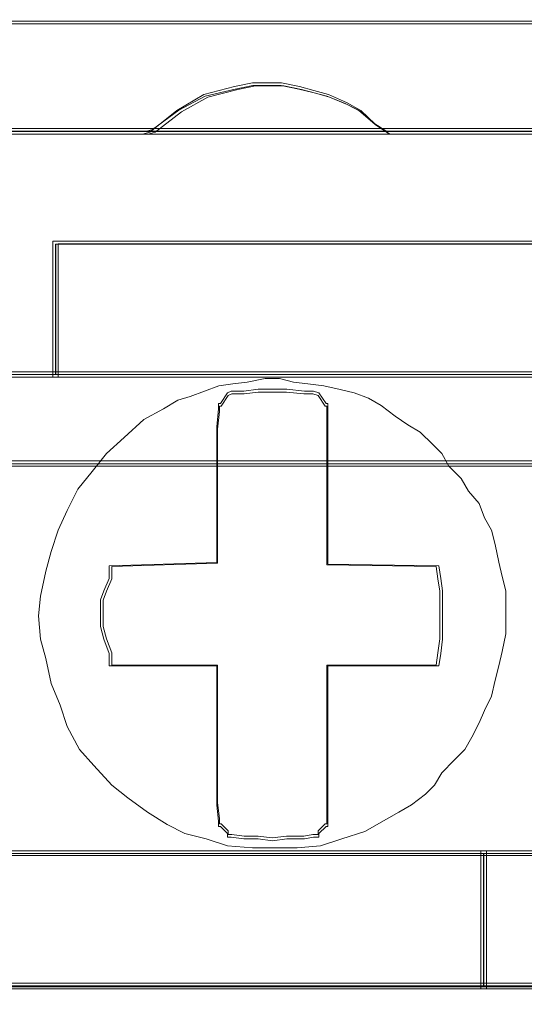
# Model space of a CAD drawing. Header units: millimetres. Extents: x -1290 to 1795, y -4192 to -1311.
# Tile 153 of 256: x 592.64 to 594.02, y -3302.85 to -3300.16. Entities that reach past the tile are written whole.
import ezdxf

# ---------------------------------------------------------------- set-up
doc = ezdxf.new("R2010")
doc.units = ezdxf.units.MM
doc.layers.add('$EL_istn', color=7, linetype='Continuous', lineweight=15)
doc.layers.add('Aparatura', color=7, linetype='Continuous', lineweight=13)
doc.styles.get("Standard").update_dxf_attribs({"font": 'ARIALN.TTF', "width": 0.8})
doc.dimstyles.new('100', dxfattribs={"dimtxt": 15, "dimasz": 10, "dimexe": 1.25, "dimexo": 0.625, "dimtad": 1, "dimdec": 0, "dimtxsty": 'Standard', "dimblk": 'OBLIQUE', "dimcen": 2.5, "dimadec": 0, "dimazin": 0, "dimtfac": 1, "dimtdec": 0, "dimtmove": 0, "dimatfit": 3, "dimldrblk": 'NONE', "dimfxl": 1, "dimarcsym": 0})

# ---------------------------------------------------------------- blocks, each defined once
blk = doc.blocks.new('_Oblique')
at = {"color": 0, "linetype": 'ByBlock', "lineweight": -2}
blk.add_line((-0.5, -0.5), (0.5, 0.5), dxfattribs=at)
blk = doc.blocks.new('*D43')
at = {"layer": '$EL_istn', "color": 0, "linetype": 'Continuous', "lineweight": -2, "ltscale": 0.1}
for p, q in [((605.2914, -3294.7164), (605.2914, -3319.5177)), ((518.0914, -3296.8148), (518.0914, -3319.5177)), ((518.0914, -3318.2677), (605.2914, -3318.2677))]:
    blk.add_line(p, q, dxfattribs=at)
at = {"layer": 'Defpoints', "color": 0}
for p in [(605.2914, -3294.0914), (518.0914, -3296.1898), (605.2914, -3318.2677)]:
    blk.add_point(p, dxfattribs=at)
at = {"layer": '$EL_istn', "color": 0, "linetype": 'ByBlock', "lineweight": -2, "xscale": 5, "yscale": 5, "zscale": 5, "rotation": 180}
blk.add_blockref('_Oblique', (518.0914, -3318.2677), dxfattribs=at)
at = {"layer": '$EL_istn', "color": 0, "linetype": 'ByBlock', "lineweight": -2, "xscale": 5, "yscale": 5, "zscale": 5}
blk.add_blockref('_Oblique', (605.2914, -3318.2677), dxfattribs=at)
at = {"layer": '$EL_istn', "color": 0, "lineweight": 5, "insert": (561.6914, -3313.5581), "char_height": 8, "attachment_point": 5}
blk.add_mtext('436', dxfattribs=at)
blk = doc.blocks.new('_None')

msp = doc.modelspace()

# ---------------------------------------------------------------- linework, layer by layer
at = {"layer": 'Aparatura', "lineweight": 13}
for points in [[(561.7986, -3300.1643), (596.0784, -3300.1643), (561.7986, -3300.1643)], [(593.6474, -3300.4732), (593.608, -3300.4462), (593.5686, -3300.4084), (593.5292, -3300.3868), (593.4799, -3300.3652), (593.4405, -3300.3544), (593.401, -3300.3436), (593.3518, -3300.3328), (593.3123, -3300.3328), (593.2729, -3300.3328), (593.2236, -3300.3436), (593.1399, -3300.3652), (593.066, -3300.4084), (592.992, -3300.4678), (592.9723, -3300.4732), (593.6474, -3300.4732)], [(593.608, -3300.4462), (593.5686, -3300.4084), (593.5292, -3300.3868), (593.4799, -3300.3652), (593.4405, -3300.3544), (593.401, -3300.3436), (593.3518, -3300.3328), (593.3123, -3300.3328), (593.2729, -3300.3328), (593.2236, -3300.3436), (593.1399, -3300.3652), (593.066, -3300.4084), (592.992, -3300.4678), (592.9723, -3300.4732), (593.6474, -3300.4732), (593.608, -3300.4462)], [(593.608, -3300.4462), (593.5686, -3300.4084), (593.5292, -3300.3868), (593.4799, -3300.3652), (593.4405, -3300.3544), (593.401, -3300.3436), (593.3518, -3300.3328), (593.3123, -3300.3328), (593.2729, -3300.3328), (593.2236, -3300.3436), (593.1399, -3300.3652), (593.066, -3300.4084), (592.992, -3300.4678), (592.9723, -3300.4732), (593.6474, -3300.4732), (593.608, -3300.4462)], [(593.608, -3300.4462), (593.5686, -3300.4084), (593.5292, -3300.3868), (593.4799, -3300.3652), (593.4405, -3300.3544), (593.401, -3300.3436), (593.3518, -3300.3328), (593.3123, -3300.3328), (593.2729, -3300.3328), (593.2236, -3300.3436), (593.1399, -3300.3652), (593.066, -3300.4084), (592.992, -3300.4678), (592.9723, -3300.4732), (593.6474, -3300.4732), (593.608, -3300.4462)], [(593.5292, -3300.3868), (593.4799, -3300.3652), (593.4405, -3300.3544), (593.401, -3300.3436), (593.3518, -3300.3328), (593.3123, -3300.3328), (593.2729, -3300.3328), (593.2236, -3300.3436), (593.1399, -3300.3652), (593.066, -3300.4084), (592.992, -3300.4678), (592.9723, -3300.4732), (593.6474, -3300.4732), (593.608, -3300.4462), (593.5686, -3300.4084), (593.5292, -3300.3868)], [(593.601, -3300.4416), (593.5625, -3300.4078), (593.524, -3300.3885), (593.4758, -3300.3692), (593.4373, -3300.3596), (593.3988, -3300.35), (593.3506, -3300.3403), (593.3121, -3300.3403), (593.2736, -3300.3403), (593.2254, -3300.35), (593.1436, -3300.3692), (593.0713, -3300.4078), (592.9991, -3300.4609), (592.9799, -3300.4657), (593.6395, -3300.4657), (593.601, -3300.4416)], [(593.524, -3300.3885), (593.4758, -3300.3692), (593.4373, -3300.3596), (593.3988, -3300.35), (593.3506, -3300.3403), (593.3121, -3300.3403), (593.2736, -3300.3403), (593.2254, -3300.35), (593.1436, -3300.3692), (593.0713, -3300.4078), (592.9991, -3300.4609), (592.9799, -3300.4657), (593.6395, -3300.4657), (593.601, -3300.4416), (593.5625, -3300.4078), (593.524, -3300.3885)], [(561.7986, -3300.4578), (597.2576, -3300.4578), (561.7986, -3300.4578)], [(592.7269, -3300.8824), (592.7269, -3300.766), (592.7269, -3300.8824)], [(595.2839, -3300.766), (592.7269, -3300.766), (595.2839, -3300.766)], [(593.0648, -3300.766), (592.7269, -3300.766), (593.0648, -3300.766)], [(592.7269, -3300.8714), (592.7269, -3300.9869), (592.7269, -3301.1375), (595.2839, -3301.1375), (595.2839, -3300.9869), (595.2839, -3300.8714), (595.2839, -3300.766), (592.7269, -3300.766), (592.7269, -3300.8714)], [(592.7269, -3300.8714), (592.7269, -3300.9869), (592.7269, -3301.1375), (595.2839, -3301.1375), (595.2839, -3300.9869), (595.2839, -3300.8714), (595.2839, -3300.766), (592.7269, -3300.766), (592.7269, -3300.8714)], [(592.7269, -3300.8714), (592.7269, -3300.9869), (592.7269, -3301.1375), (595.2839, -3301.1375), (595.2839, -3300.9869), (595.2839, -3300.8714), (595.2839, -3300.766), (592.7269, -3300.766), (592.7269, -3300.8714)], [(592.7269, -3301.1375), (595.2839, -3301.1375), (595.2839, -3300.9869), (595.2839, -3300.8714), (595.2839, -3300.766), (592.7269, -3300.766), (592.7269, -3300.8714), (592.7269, -3300.9869), (592.7269, -3301.1375)], [(592.7344, -3300.8747), (592.7344, -3300.9855), (592.7344, -3301.13), (595.2764, -3301.13), (595.2764, -3300.9855), (595.2764, -3300.8747), (595.2764, -3300.7736), (592.7344, -3300.7736), (592.7344, -3300.8747)], [(592.7344, -3301.13), (595.2764, -3301.13), (595.2764, -3300.9855), (595.2764, -3300.8747), (595.2764, -3300.7736), (592.7344, -3300.7736), (592.7344, -3300.8747), (592.7344, -3300.9855), (592.7344, -3301.13)], [(592.7269, -3300.9931), (592.7269, -3300.867), (592.7269, -3300.9931)], [(592.7269, -3301.1375), (592.7269, -3300.9776), (592.7269, -3301.1375)], [(592.7661, -3302.091), (592.7467, -3302.0325), (592.7223, -3301.9741), (592.7077, -3301.9059), (592.693, -3301.8523), (592.6882, -3301.789), (592.693, -3301.7354), (592.7077, -3301.6672), (592.7223, -3301.6136), (592.7418, -3301.5551), (592.7661, -3301.5016), (592.7954, -3301.4431), (592.8344, -3301.3944), (592.8734, -3301.3457), (592.9221, -3301.3018), (592.9757, -3301.2531), (593.0293, -3301.2239), (593.0683, -3301.1996), (593.1024, -3301.1898), (593.1414, -3301.1752), (593.1804, -3301.1606), (593.2193, -3301.1557), (593.2583, -3301.1508), (593.3071, -3301.1411), (593.346, -3301.1411), (593.385, -3301.1508), (593.424, -3301.1557), (593.4679, -3301.1606), (593.5117, -3301.1703), (593.5507, -3301.1801), (593.5897, -3301.1947), (593.6238, -3301.2142), (593.6628, -3301.2434), (593.6969, -3301.2677), (593.731, -3301.2872), (593.7651, -3301.3213), (593.7895, -3301.3457), (593.809, -3301.3798), (593.8431, -3301.4139), (593.8626, -3301.448), (593.8918, -3301.4821), (593.9064, -3301.521), (593.9259, -3301.5551), (593.9357, -3301.5941), (593.9454, -3301.6428), (593.9552, -3301.6818), (593.9649, -3301.7208), (593.9649, -3301.7597), (593.9649, -3301.7987), (593.9649, -3301.8377), (593.9552, -3301.8864), (593.9454, -3301.9254), (593.9357, -3301.9643), (593.9259, -3302.0082), (593.9064, -3302.0471), (593.8918, -3302.0812), (593.8723, -3302.1202), (593.8528, -3302.1543), (593.8236, -3302.1835), (593.7895, -3302.2176), (593.77, -3302.2517), (593.7456, -3302.2761), (593.7066, -3302.3053), (593.6725, -3302.3248), (593.6384, -3302.3443), (593.5799, -3302.3784), (593.5166, -3302.3979), (593.4581, -3302.4173), (593.3948, -3302.4222), (593.3265, -3302.4222), (593.2729, -3302.4222), (593.2047, -3302.4173), (593.1462, -3302.3979), (593.0878, -3302.3832), (593.039, -3302.3589), (592.9854, -3302.3248), (592.9318, -3302.2858), (592.888, -3302.2517), (592.8392, -3302.1981), (592.8003, -3302.1543), (592.7661, -3302.091)], [(592.7661, -3302.091), (592.7467, -3302.0325), (592.7223, -3301.9741), (592.7077, -3301.9059), (592.693, -3301.8523), (592.6882, -3301.789), (592.693, -3301.7354), (592.7077, -3301.6672), (592.7223, -3301.6136), (592.7418, -3301.5551), (592.7661, -3301.5016), (592.7954, -3301.4431), (592.8344, -3301.3944), (592.8734, -3301.3457), (592.9221, -3301.3018), (592.9757, -3301.2531), (593.0293, -3301.2239), (593.0683, -3301.1996), (593.1024, -3301.1898), (593.1414, -3301.1752), (593.1804, -3301.1606), (593.2193, -3301.1557), (593.2583, -3301.1508), (593.3071, -3301.1411), (593.346, -3301.1411), (593.385, -3301.1508), (593.424, -3301.1557), (593.4679, -3301.1606), (593.5117, -3301.1703), (593.5507, -3301.1801), (593.5897, -3301.1947), (593.6238, -3301.2142), (593.6628, -3301.2434), (593.6969, -3301.2677), (593.731, -3301.2872), (593.7651, -3301.3213), (593.7895, -3301.3457), (593.809, -3301.3798), (593.8431, -3301.4139), (593.8626, -3301.448), (593.8918, -3301.4821), (593.9064, -3301.521), (593.9259, -3301.5551), (593.9357, -3301.5941), (593.9454, -3301.6428), (593.9552, -3301.6818), (593.9649, -3301.7208), (593.9649, -3301.7597), (593.9649, -3301.7987), (593.9649, -3301.8377), (593.9552, -3301.8864), (593.9454, -3301.9254), (593.9357, -3301.9643), (593.9259, -3302.0082), (593.9064, -3302.0471), (593.8918, -3302.0812), (593.8723, -3302.1202), (593.8528, -3302.1543), (593.8236, -3302.1835), (593.7895, -3302.2176), (593.77, -3302.2517), (593.7456, -3302.2761), (593.7066, -3302.3053), (593.6725, -3302.3248), (593.6384, -3302.3443), (593.5799, -3302.3784), (593.5166, -3302.3979), (593.4581, -3302.4173), (593.3948, -3302.4222), (593.3265, -3302.4222), (593.2729, -3302.4222), (593.2047, -3302.4173), (593.1462, -3302.3979), (593.0878, -3302.3832), (593.039, -3302.3589), (592.9854, -3302.3248), (592.9318, -3302.2858), (592.888, -3302.2517), (592.8392, -3302.1981), (592.8003, -3302.1543), (592.7661, -3302.091)], [(593.9357, -3301.9643), (593.9259, -3302.0082), (593.9064, -3302.0471), (593.8918, -3302.0812), (593.8723, -3302.1202), (593.8528, -3302.1543), (593.8236, -3302.1835), (593.7895, -3302.2176), (593.77, -3302.2517), (593.7456, -3302.2761), (593.7066, -3302.3053), (593.6725, -3302.3248), (593.6384, -3302.3443), (593.5799, -3302.3784), (593.5166, -3302.3979), (593.4581, -3302.4173), (593.3948, -3302.4222), (593.3265, -3302.4222), (593.2729, -3302.4222), (593.2047, -3302.4173), (593.1462, -3302.3979), (593.0878, -3302.3832), (593.039, -3302.3589), (592.9854, -3302.3248), (592.9318, -3302.2858), (592.888, -3302.2517), (592.8392, -3302.1981), (592.8003, -3302.1543), (592.7661, -3302.091), (592.7467, -3302.0325), (592.7223, -3301.9741), (592.7077, -3301.9059), (592.693, -3301.8523), (592.6882, -3301.789), (592.693, -3301.7354), (592.7077, -3301.6672), (592.7223, -3301.6136), (592.7418, -3301.5551), (592.7661, -3301.5016), (592.7954, -3301.4431), (592.8344, -3301.3944), (592.8734, -3301.3457), (592.9221, -3301.3018), (592.9757, -3301.2531), (593.0293, -3301.2239), (593.0683, -3301.1996), (593.1024, -3301.1898), (593.1414, -3301.1752), (593.1804, -3301.1606), (593.2193, -3301.1557), (593.2583, -3301.1508), (593.3071, -3301.1411), (593.346, -3301.1411), (593.385, -3301.1508), (593.424, -3301.1557), (593.4679, -3301.1606), (593.5117, -3301.1703), (593.5507, -3301.1801), (593.5897, -3301.1947), (593.6238, -3301.2142), (593.6628, -3301.2434), (593.6969, -3301.2677), (593.731, -3301.2872), (593.7651, -3301.3213), (593.7895, -3301.3457), (593.809, -3301.3798), (593.8431, -3301.4139), (593.8626, -3301.448), (593.8918, -3301.4821), (593.9064, -3301.521), (593.9259, -3301.5551), (593.9357, -3301.5941), (593.9454, -3301.6428), (593.9552, -3301.6818), (593.9649, -3301.7208), (593.9649, -3301.7597), (593.9649, -3301.7987), (593.9649, -3301.8377), (593.9552, -3301.8864), (593.9454, -3301.9254), (593.9357, -3301.9643)], [(593.9357, -3301.9643), (593.9259, -3302.0082), (593.9064, -3302.0471), (593.8918, -3302.0812), (593.8723, -3302.1202), (593.8528, -3302.1543), (593.8236, -3302.1835), (593.7895, -3302.2176), (593.77, -3302.2517), (593.7456, -3302.2761), (593.7066, -3302.3053), (593.6725, -3302.3248), (593.6384, -3302.3443), (593.5799, -3302.3784), (593.5166, -3302.3979), (593.4581, -3302.4173), (593.3948, -3302.4222), (593.3265, -3302.4222), (593.2729, -3302.4222), (593.2047, -3302.4173), (593.1462, -3302.3979), (593.0878, -3302.3832), (593.039, -3302.3589), (592.9854, -3302.3248), (592.9318, -3302.2858), (592.888, -3302.2517), (592.8392, -3302.1981), (592.8003, -3302.1543), (592.7661, -3302.091), (592.7467, -3302.0325), (592.7223, -3301.9741), (592.7077, -3301.9059), (592.693, -3301.8523), (592.6882, -3301.789), (592.693, -3301.7354), (592.7077, -3301.6672), (592.7223, -3301.6136), (592.7418, -3301.5551), (592.7661, -3301.5016), (592.7954, -3301.4431), (592.8344, -3301.3944), (592.8734, -3301.3457), (592.9221, -3301.3018), (592.9757, -3301.2531), (593.0293, -3301.2239), (593.0683, -3301.1996), (593.1024, -3301.1898), (593.1414, -3301.1752), (593.1804, -3301.1606), (593.2193, -3301.1557), (593.2583, -3301.1508), (593.3071, -3301.1411), (593.346, -3301.1411), (593.385, -3301.1508), (593.424, -3301.1557), (593.4679, -3301.1606), (593.5117, -3301.1703), (593.5507, -3301.1801), (593.5897, -3301.1947), (593.6238, -3301.2142), (593.6628, -3301.2434), (593.6969, -3301.2677), (593.731, -3301.2872), (593.7651, -3301.3213), (593.7895, -3301.3457), (593.809, -3301.3798), (593.8431, -3301.4139), (593.8626, -3301.448), (593.8918, -3301.4821), (593.9064, -3301.521), (593.9259, -3301.5551), (593.9357, -3301.5941), (593.9454, -3301.6428), (593.9552, -3301.6818), (593.9649, -3301.7208), (593.9649, -3301.7597), (593.9649, -3301.7987), (593.9649, -3301.8377), (593.9552, -3301.8864), (593.9454, -3301.9254), (593.9357, -3301.9643)], [(593.8918, -3302.0812), (593.9064, -3302.0471), (593.9259, -3302.0082), (593.9357, -3301.9643), (593.9454, -3301.9254), (593.9552, -3301.8864), (593.9649, -3301.8377), (593.9649, -3301.7987), (593.9649, -3301.7597), (593.9649, -3301.7208), (593.9552, -3301.6818), (593.9454, -3301.6428), (593.9357, -3301.5941), (593.9259, -3301.5551), (593.9064, -3301.521), (593.8918, -3301.4821), (593.8626, -3301.448), (593.8431, -3301.4139), (593.809, -3301.3798), (593.7895, -3301.3457), (593.7651, -3301.3213), (593.731, -3301.2872), (593.6969, -3301.2677), (593.6628, -3301.2434), (593.6238, -3301.2142), (593.5897, -3301.1947), (593.5507, -3301.1801), (593.5117, -3301.1703), (593.4679, -3301.1606), (593.424, -3301.1557), (593.385, -3301.1508), (593.346, -3301.1411), (593.3071, -3301.1411), (593.2583, -3301.1508), (593.2193, -3301.1557), (593.1804, -3301.1606), (593.1414, -3301.1752), (593.1024, -3301.1898), (593.0683, -3301.1996), (593.0293, -3301.2239), (592.9757, -3301.2531), (592.9221, -3301.3018), (592.8734, -3301.3457), (592.8344, -3301.3944), (592.7954, -3301.4431), (592.7661, -3301.5016), (592.7418, -3301.5551), (592.7223, -3301.6136), (592.7077, -3301.6672), (592.693, -3301.7354), (592.6882, -3301.789), (592.693, -3301.8523), (592.7077, -3301.9059), (592.7223, -3301.9741), (592.7467, -3302.0325), (592.7661, -3302.091), (592.8003, -3302.1543), (592.8392, -3302.1981), (592.888, -3302.2517), (592.9318, -3302.2858), (592.9854, -3302.3248), (593.039, -3302.3589), (593.0878, -3302.3832), (593.1462, -3302.3979), (593.2047, -3302.4173), (593.2729, -3302.4222), (593.3265, -3302.4222), (593.3948, -3302.4222), (593.4581, -3302.4173), (593.5166, -3302.3979), (593.5799, -3302.3784), (593.6384, -3302.3443), (593.6725, -3302.3248), (593.7066, -3302.3053), (593.7456, -3302.2761), (593.77, -3302.2517), (593.7895, -3302.2176), (593.8236, -3302.1835), (593.8528, -3302.1543), (593.8723, -3302.1202), (593.8918, -3302.0812)], [(593.8918, -3302.0812), (593.9064, -3302.0471), (593.9259, -3302.0082), (593.9357, -3301.9643), (593.9454, -3301.9254), (593.9552, -3301.8864), (593.9649, -3301.8377), (593.9649, -3301.7987), (593.9649, -3301.7597), (593.9649, -3301.7208), (593.9552, -3301.6818), (593.9454, -3301.6428), (593.9357, -3301.5941), (593.9259, -3301.5551), (593.9064, -3301.521), (593.8918, -3301.4821), (593.8626, -3301.448), (593.8431, -3301.4139), (593.809, -3301.3798), (593.7895, -3301.3457), (593.7651, -3301.3213), (593.731, -3301.2872), (593.6969, -3301.2677), (593.6628, -3301.2434), (593.6238, -3301.2142), (593.5897, -3301.1947), (593.5507, -3301.1801), (593.5117, -3301.1703), (593.4679, -3301.1606), (593.424, -3301.1557), (593.385, -3301.1508), (593.346, -3301.1411), (593.3071, -3301.1411), (593.2583, -3301.1508), (593.2193, -3301.1557), (593.1804, -3301.1606), (593.1414, -3301.1752), (593.1024, -3301.1898), (593.0683, -3301.1996), (593.0293, -3301.2239), (592.9757, -3301.2531), (592.9221, -3301.3018), (592.8734, -3301.3457), (592.8344, -3301.3944), (592.7954, -3301.4431), (592.7661, -3301.5016), (592.7418, -3301.5551), (592.7223, -3301.6136), (592.7077, -3301.6672), (592.693, -3301.7354), (592.6882, -3301.789), (592.693, -3301.8523), (592.7077, -3301.9059), (592.7223, -3301.9741), (592.7467, -3302.0325), (592.7661, -3302.091), (592.8003, -3302.1543), (592.8392, -3302.1981), (592.888, -3302.2517), (592.9318, -3302.2858), (592.9854, -3302.3248), (593.039, -3302.3589), (593.0878, -3302.3832), (593.1462, -3302.3979), (593.2047, -3302.4173), (593.2729, -3302.4222), (593.3265, -3302.4222), (593.3948, -3302.4222), (593.4581, -3302.4173), (593.5166, -3302.3979), (593.5799, -3302.3784), (593.6384, -3302.3443), (593.6725, -3302.3248), (593.7066, -3302.3053), (593.7456, -3302.2761), (593.77, -3302.2517), (593.7895, -3302.2176), (593.8236, -3302.1835), (593.8528, -3302.1543), (593.8723, -3302.1202), (593.8918, -3302.0812)], [(592.8392, -3302.1981), (592.8003, -3302.1543), (592.7661, -3302.091), (592.7467, -3302.0325), (592.7223, -3301.9741), (592.7077, -3301.9059), (592.693, -3301.8523), (592.6882, -3301.789), (592.693, -3301.7354), (592.7077, -3301.6672), (592.7223, -3301.6136), (592.7418, -3301.5551), (592.7661, -3301.5016), (592.7954, -3301.4431), (592.8344, -3301.3944), (592.8734, -3301.3457), (592.9221, -3301.3018), (592.9757, -3301.2531), (593.0293, -3301.2239), (593.0683, -3301.1996), (593.1024, -3301.1898), (593.1414, -3301.1752), (593.1804, -3301.1606), (593.2193, -3301.1557), (593.2583, -3301.1508), (593.3071, -3301.1411), (593.346, -3301.1411), (593.385, -3301.1508), (593.424, -3301.1557), (593.4679, -3301.1606), (593.5117, -3301.1703), (593.5507, -3301.1801), (593.5897, -3301.1947), (593.6238, -3301.2142), (593.6628, -3301.2434), (593.6969, -3301.2677), (593.731, -3301.2872), (593.7651, -3301.3213), (593.7895, -3301.3457), (593.809, -3301.3798), (593.8431, -3301.4139), (593.8626, -3301.448), (593.8918, -3301.4821), (593.9064, -3301.521), (593.9259, -3301.5551), (593.9357, -3301.5941), (593.9454, -3301.6428), (593.9552, -3301.6818), (593.9649, -3301.7208), (593.9649, -3301.7597), (593.9649, -3301.7987), (593.9649, -3301.8377), (593.9552, -3301.8864), (593.9454, -3301.9254), (593.9357, -3301.9643), (593.9259, -3302.0082), (593.9064, -3302.0471), (593.8918, -3302.0812), (593.8723, -3302.1202), (593.8528, -3302.1543), (593.8236, -3302.1835), (593.7895, -3302.2176), (593.77, -3302.2517), (593.7456, -3302.2761), (593.7066, -3302.3053), (593.6725, -3302.3248), (593.6384, -3302.3443), (593.5799, -3302.3784), (593.5166, -3302.3979), (593.4581, -3302.4173), (593.3948, -3302.4222), (593.3265, -3302.4222), (593.2729, -3302.4222), (593.2047, -3302.4173), (593.1462, -3302.3979), (593.0878, -3302.3832), (593.039, -3302.3589), (592.9854, -3302.3248), (592.9318, -3302.2858), (592.888, -3302.2517), (592.8392, -3302.1981)], [(592.8814, -3301.6868), (592.8667, -3301.7209), (592.857, -3301.7453), (592.857, -3301.7891), (592.857, -3301.8184), (592.8667, -3301.8525), (592.8814, -3301.8915), (592.8814, -3301.9256), (593.1751, -3301.9256), (593.1751, -3302.257), (593.1751, -3302.3057), (593.18, -3302.3496), (593.18, -3302.3642), (593.1849, -3302.3642), (593.2045, -3302.3837), (593.2045, -3302.3934), (593.2143, -3302.3934), (593.2485, -3302.3983), (593.2877, -3302.3983), (593.3268, -3302.4032), (593.366, -3302.3983), (593.4149, -3302.3983), (593.4394, -3302.3934), (593.4541, -3302.3934), (593.4541, -3302.3837), (593.4737, -3302.3642), (593.4786, -3302.3642), (593.4786, -3302.3496), (593.4786, -3302.3057), (593.4786, -3302.257), (593.4786, -3301.9256), (593.782, -3301.9256), (593.7869, -3301.8915), (593.7918, -3301.8525), (593.7918, -3301.8184), (593.7918, -3301.7891), (593.7918, -3301.7453), (593.7918, -3301.7209), (593.7869, -3301.6868), (593.782, -3301.6527), (593.4786, -3301.6478), (593.4786, -3301.3213), (593.4786, -3301.2725), (593.4786, -3301.2238), (593.4786, -3301.2092), (593.4737, -3301.2092), (593.4541, -3301.1799), (593.4394, -3301.1751), (593.4149, -3301.1751), (593.366, -3301.1702), (593.3268, -3301.1702), (593.2877, -3301.1702), (593.2485, -3301.1751), (593.2143, -3301.1751), (593.2045, -3301.1799), (593.1849, -3301.2092), (593.18, -3301.2092), (593.18, -3301.2238), (593.1751, -3301.2725), (593.1751, -3301.3213), (593.1751, -3301.6429), (592.8814, -3301.6527), (592.8814, -3301.6868)], [(592.8814, -3301.6868), (592.8667, -3301.7209), (592.857, -3301.7453), (592.857, -3301.7891), (592.857, -3301.8184), (592.8667, -3301.8525), (592.8814, -3301.8915), (592.8814, -3301.9256), (593.1751, -3301.9256), (593.1751, -3302.257), (593.1751, -3302.3057), (593.18, -3302.3496), (593.18, -3302.3642), (593.1849, -3302.3642), (593.2045, -3302.3837), (593.2045, -3302.3934), (593.2143, -3302.3934), (593.2485, -3302.3983), (593.2877, -3302.3983), (593.3268, -3302.4032), (593.366, -3302.3983), (593.4149, -3302.3983), (593.4394, -3302.3934), (593.4541, -3302.3934), (593.4541, -3302.3837), (593.4737, -3302.3642), (593.4786, -3302.3642), (593.4786, -3302.3496), (593.4786, -3302.3057), (593.4786, -3302.257), (593.4786, -3301.9256), (593.782, -3301.9256), (593.7869, -3301.8915), (593.7918, -3301.8525), (593.7918, -3301.8184), (593.7918, -3301.7891), (593.7918, -3301.7453), (593.7918, -3301.7209), (593.7869, -3301.6868), (593.782, -3301.6527), (593.4786, -3301.6478), (593.4786, -3301.3213), (593.4786, -3301.2725), (593.4786, -3301.2238), (593.4786, -3301.2092), (593.4737, -3301.2092), (593.4541, -3301.1799), (593.4394, -3301.1751), (593.4149, -3301.1751), (593.366, -3301.1702), (593.3268, -3301.1702), (593.2877, -3301.1702), (593.2485, -3301.1751), (593.2143, -3301.1751), (593.2045, -3301.1799), (593.1849, -3301.2092), (593.18, -3301.2092), (593.18, -3301.2238), (593.1751, -3301.2725), (593.1751, -3301.3213), (593.1751, -3301.6429), (592.8814, -3301.6527), (592.8814, -3301.6868)], [(592.8814, -3301.8915), (592.8814, -3301.9256), (593.1751, -3301.9256), (593.1751, -3302.257), (593.1751, -3302.3057), (593.18, -3302.3496), (593.18, -3302.3642), (593.1849, -3302.3642), (593.2045, -3302.3837), (593.2045, -3302.3934), (593.2143, -3302.3934), (593.2485, -3302.3983), (593.2877, -3302.3983), (593.3268, -3302.4032), (593.366, -3302.3983), (593.4149, -3302.3983), (593.4394, -3302.3934), (593.4541, -3302.3934), (593.4541, -3302.3837), (593.4737, -3302.3642), (593.4786, -3302.3642), (593.4786, -3302.3496), (593.4786, -3302.3057), (593.4786, -3302.257), (593.4786, -3301.9256), (593.782, -3301.9256), (593.7869, -3301.8915), (593.7918, -3301.8525), (593.7918, -3301.8184), (593.7918, -3301.7891), (593.7918, -3301.7453), (593.7918, -3301.7209), (593.7869, -3301.6868), (593.782, -3301.6527), (593.4786, -3301.6478), (593.4786, -3301.3213), (593.4786, -3301.2725), (593.4786, -3301.2238), (593.4786, -3301.2092), (593.4737, -3301.2092), (593.4541, -3301.1799), (593.4394, -3301.1751), (593.4149, -3301.1751), (593.366, -3301.1702), (593.3268, -3301.1702), (593.2877, -3301.1702), (593.2485, -3301.1751), (593.2143, -3301.1751), (593.2045, -3301.1799), (593.1849, -3301.2092), (593.18, -3301.2092), (593.18, -3301.2238), (593.1751, -3301.2725), (593.1751, -3301.3213), (593.1751, -3301.6429), (592.8814, -3301.6527), (592.8814, -3301.6868), (592.8667, -3301.7209), (592.857, -3301.7453), (592.857, -3301.7891), (592.857, -3301.8184), (592.8667, -3301.8525), (592.8814, -3301.8915)], [(592.8814, -3301.8915), (592.8814, -3301.9256), (593.1751, -3301.9256), (593.1751, -3302.257), (593.1751, -3302.3057), (593.18, -3302.3496), (593.18, -3302.3642), (593.1849, -3302.3642), (593.2045, -3302.3837), (593.2045, -3302.3934), (593.2143, -3302.3934), (593.2485, -3302.3983), (593.2877, -3302.3983), (593.3268, -3302.4032), (593.366, -3302.3983), (593.4149, -3302.3983), (593.4394, -3302.3934), (593.4541, -3302.3934), (593.4541, -3302.3837), (593.4737, -3302.3642), (593.4786, -3302.3642), (593.4786, -3302.3496), (593.4786, -3302.3057), (593.4786, -3302.257), (593.4786, -3301.9256), (593.782, -3301.9256), (593.7869, -3301.8915), (593.7918, -3301.8525), (593.7918, -3301.8184), (593.7918, -3301.7891), (593.7918, -3301.7453), (593.7918, -3301.7209), (593.7869, -3301.6868), (593.782, -3301.6527), (593.4786, -3301.6478), (593.4786, -3301.3213), (593.4786, -3301.2725), (593.4786, -3301.2238), (593.4786, -3301.2092), (593.4737, -3301.2092), (593.4541, -3301.1799), (593.4394, -3301.1751), (593.4149, -3301.1751), (593.366, -3301.1702), (593.3268, -3301.1702), (593.2877, -3301.1702), (593.2485, -3301.1751), (593.2143, -3301.1751), (593.2045, -3301.1799), (593.1849, -3301.2092), (593.18, -3301.2092), (593.18, -3301.2238), (593.1751, -3301.2725), (593.1751, -3301.3213), (593.1751, -3301.6429), (592.8814, -3301.6527), (592.8814, -3301.6868), (592.8667, -3301.7209), (592.857, -3301.7453), (592.857, -3301.7891), (592.857, -3301.8184), (592.8667, -3301.8525), (592.8814, -3301.8915)], [(593.4786, -3301.9256), (593.4786, -3302.257), (593.4786, -3302.3057), (593.4786, -3302.3496), (593.4786, -3302.3642), (593.4737, -3302.3642), (593.4541, -3302.3837), (593.4541, -3302.3934), (593.4394, -3302.3934), (593.4149, -3302.3983), (593.366, -3302.3983), (593.3268, -3302.4032), (593.2877, -3302.3983), (593.2485, -3302.3983), (593.2143, -3302.3934), (593.2045, -3302.3934), (593.2045, -3302.3837), (593.1849, -3302.3642), (593.18, -3302.3642), (593.18, -3302.3496), (593.1751, -3302.3057), (593.1751, -3302.257), (593.1751, -3301.9256), (592.8814, -3301.9256), (592.8814, -3301.8915), (592.8667, -3301.8525), (592.857, -3301.8184), (592.857, -3301.7891), (592.857, -3301.7453), (592.8667, -3301.7209), (592.8814, -3301.6868), (592.8814, -3301.6527), (593.1751, -3301.6429), (593.1751, -3301.3213), (593.1751, -3301.2725), (593.18, -3301.2238), (593.18, -3301.2092), (593.1849, -3301.2092), (593.2045, -3301.1799), (593.2143, -3301.1751), (593.2485, -3301.1751), (593.2877, -3301.1702), (593.3268, -3301.1702), (593.366, -3301.1702), (593.4149, -3301.1751), (593.4394, -3301.1751), (593.4541, -3301.1799), (593.4737, -3301.2092), (593.4786, -3301.2092), (593.4786, -3301.2238), (593.4786, -3301.2725), (593.4786, -3301.3213), (593.4786, -3301.6478), (593.782, -3301.6527), (593.7869, -3301.6868), (593.7918, -3301.7209), (593.7918, -3301.7453), (593.7918, -3301.7891), (593.7918, -3301.8184), (593.7918, -3301.8525), (593.7869, -3301.8915), (593.782, -3301.9256), (593.4786, -3301.9256)], [(593.4786, -3301.9256), (593.4786, -3302.257), (593.4786, -3302.3057), (593.4786, -3302.3496), (593.4786, -3302.3642), (593.4737, -3302.3642), (593.4541, -3302.3837), (593.4541, -3302.3934), (593.4394, -3302.3934), (593.4149, -3302.3983), (593.366, -3302.3983), (593.3268, -3302.4032), (593.2877, -3302.3983), (593.2485, -3302.3983), (593.2143, -3302.3934), (593.2045, -3302.3934), (593.2045, -3302.3837), (593.1849, -3302.3642), (593.18, -3302.3642), (593.18, -3302.3496), (593.1751, -3302.3057), (593.1751, -3302.257), (593.1751, -3301.9256), (592.8814, -3301.9256), (592.8814, -3301.8915), (592.8667, -3301.8525), (592.857, -3301.8184), (592.857, -3301.7891), (592.857, -3301.7453), (592.8667, -3301.7209), (592.8814, -3301.6868), (592.8814, -3301.6527), (593.1751, -3301.6429), (593.1751, -3301.3213), (593.1751, -3301.2725), (593.18, -3301.2238), (593.18, -3301.2092), (593.1849, -3301.2092), (593.2045, -3301.1799), (593.2143, -3301.1751), (593.2485, -3301.1751), (593.2877, -3301.1702), (593.3268, -3301.1702), (593.366, -3301.1702), (593.4149, -3301.1751), (593.4394, -3301.1751), (593.4541, -3301.1799), (593.4737, -3301.2092), (593.4786, -3301.2092), (593.4786, -3301.2238), (593.4786, -3301.2725), (593.4786, -3301.3213), (593.4786, -3301.6478), (593.782, -3301.6527), (593.7869, -3301.6868), (593.7918, -3301.7209), (593.7918, -3301.7453), (593.7918, -3301.7891), (593.7918, -3301.8184), (593.7918, -3301.8525), (593.7869, -3301.8915), (593.782, -3301.9256), (593.4786, -3301.9256)], [(592.8885, -3301.8902), (592.8885, -3301.9239), (593.1774, -3301.9239), (593.1774, -3302.2512), (593.1774, -3302.2994), (593.1822, -3302.3427), (593.1822, -3302.3571), (593.187, -3302.3571), (593.2063, -3302.3764), (593.2063, -3302.386), (593.2159, -3302.386), (593.2496, -3302.3908), (593.2881, -3302.3908), (593.3266, -3302.3956), (593.3651, -3302.3908), (593.4133, -3302.3908), (593.4373, -3302.386), (593.4518, -3302.386), (593.4518, -3302.3764), (593.471, -3302.3571), (593.4759, -3302.3571), (593.4759, -3302.3427), (593.4759, -3302.2994), (593.4759, -3302.2512), (593.4759, -3301.9239), (593.7743, -3301.9239), (593.7791, -3301.8902), (593.784, -3301.8517), (593.784, -3301.818), (593.784, -3301.7891), (593.784, -3301.7458), (593.784, -3301.7217), (593.7791, -3301.688), (593.7743, -3301.6543), (593.4759, -3301.6495), (593.4759, -3301.327), (593.4759, -3301.2788), (593.4759, -3301.2307), (593.4759, -3301.2163), (593.471, -3301.2163), (593.4518, -3301.1874), (593.4373, -3301.1826), (593.4133, -3301.1826), (593.3651, -3301.1777), (593.3266, -3301.1777), (593.2881, -3301.1777), (593.2496, -3301.1826), (593.2159, -3301.1826), (593.2063, -3301.1874), (593.187, -3301.2163), (593.1822, -3301.2163), (593.1822, -3301.2307), (593.1774, -3301.2788), (593.1774, -3301.327), (593.1774, -3301.6447), (592.8885, -3301.6543), (592.8885, -3301.688), (592.8741, -3301.7217), (592.8645, -3301.7458), (592.8645, -3301.7891), (592.8645, -3301.818), (592.8741, -3301.8517), (592.8885, -3301.8902)], [(595.0578, -3301.3656), (589.2073, -3301.3656), (595.0578, -3301.3656)], [(593.9119, -3302.8073), (593.9119, -3302.4308), (592.7352, -3302.4308), (592.4738, -3302.4308), (591.2971, -3302.4308), (591.2971, -3302.8073), (591.8007, -3302.8073), (592.5125, -3302.8073), (592.711, -3302.8073), (593.2098, -3302.8073), (593.9119, -3302.8073)], [(593.9119, -3302.8073), (593.9119, -3302.4308), (592.7352, -3302.4308), (592.4738, -3302.4308), (591.2971, -3302.4308), (591.2971, -3302.8073), (591.8007, -3302.8073), (592.5125, -3302.8073), (592.711, -3302.8073), (593.2098, -3302.8073), (593.9119, -3302.8073)], [(593.9119, -3302.8073), (593.9119, -3302.4308), (592.7352, -3302.4308), (592.4738, -3302.4308), (591.2971, -3302.4308), (591.2971, -3302.8073), (591.8007, -3302.8073), (592.5125, -3302.8073), (592.711, -3302.8073), (593.2098, -3302.8073), (593.9119, -3302.8073)], [(591.2971, -3302.4308), (591.2971, -3302.8073), (591.8007, -3302.8073), (592.5125, -3302.8073), (592.711, -3302.8073), (593.2098, -3302.8073), (593.9119, -3302.8073), (593.9119, -3302.4308), (592.7352, -3302.4308), (592.4738, -3302.4308), (591.2971, -3302.4308)], [(593.9044, -3302.7998), (593.9044, -3302.4384), (592.7345, -3302.4384), (592.4745, -3302.4384), (591.3047, -3302.4384), (591.3047, -3302.7998), (591.8053, -3302.7998), (592.513, -3302.7998), (592.7104, -3302.7998), (593.2063, -3302.7998), (593.9044, -3302.7998)], [(591.3047, -3302.4384), (591.3047, -3302.7998), (591.8053, -3302.7998), (592.513, -3302.7998), (592.7104, -3302.7998), (593.2063, -3302.7998), (593.9044, -3302.7998), (593.9044, -3302.4384), (592.7345, -3302.4384), (592.4745, -3302.4384), (591.3047, -3302.4384)], [(593.8965, -3302.4308), (593.8965, -3302.8073), (593.8965, -3302.4308)], [(593.8965, -3302.4308), (593.8965, -3302.8073), (594.1143, -3302.8073), (594.1143, -3302.4308), (593.8965, -3302.4308)], [(593.8965, -3302.4308), (593.8965, -3302.8073), (594.1143, -3302.8073), (594.1143, -3302.4308), (593.8965, -3302.4308)], [(593.8965, -3302.4308), (593.8965, -3302.8073), (594.1143, -3302.8073), (594.1143, -3302.4308), (593.8965, -3302.4308)], [(593.8965, -3302.4308), (593.8965, -3302.8073), (594.1143, -3302.8073), (594.1143, -3302.4308), (593.8965, -3302.4308)], [(593.904, -3302.4384), (593.904, -3302.7998), (594.1068, -3302.7998), (594.1068, -3302.4384), (593.904, -3302.4384)], [(593.904, -3302.4384), (593.904, -3302.7998), (594.1068, -3302.7998), (594.1068, -3302.4384), (593.904, -3302.4384)], [(592.7183, -3302.7919), (592.5054, -3302.7919), (592.7183, -3302.7919)], [(593.2142, -3302.7919), (592.7029, -3302.7919), (593.2142, -3302.7919)], [(595.3176, -3302.7919), (593.1984, -3302.7919), (595.3176, -3302.7919)]]:
    msp.add_lwpolyline(points, close=True, dxfattribs=at)
for points in [[(596.0784, -3300.1643), (561.8065, -3300.1643)], [(596.0784, -3300.1643), (561.8065, -3300.1643)], [(596.0784, -3300.1643), (561.8065, -3300.1643)], [(596.0784, -3300.1643), (561.8065, -3300.1643)], [(596.0705, -3300.1718), (561.8063, -3300.1718)], [(596.0705, -3300.1718), (561.8063, -3300.1718)], [(592.2387, -3300.4657), (592.98, -3300.4657), (592.9993, -3300.4609), (593.0715, -3300.4079), (593.1437, -3300.3693), (593.2255, -3300.3501), (593.2737, -3300.3404), (593.3122, -3300.3404), (593.3507, -3300.3404), (593.3988, -3300.3501), (593.4374, -3300.3597), (593.4759, -3300.3693), (593.524, -3300.3886), (593.5625, -3300.4079), (593.601, -3300.4416), (593.6395, -3300.4657), (594.3808, -3300.4657)], [(592.2387, -3300.4657), (592.98, -3300.4657), (592.9993, -3300.4609), (593.0715, -3300.4079), (593.1437, -3300.3693), (593.2255, -3300.3501), (593.2737, -3300.3404), (593.3122, -3300.3404), (593.3507, -3300.3404), (593.3988, -3300.3501), (593.4374, -3300.3597), (593.4759, -3300.3693), (593.524, -3300.3886), (593.5625, -3300.4079), (593.601, -3300.4416), (593.6395, -3300.4657), (594.3808, -3300.4657)], [(592.2458, -3300.4732), (592.9872, -3300.4732), (593.0065, -3300.4682), (593.0787, -3300.4125), (593.1509, -3300.3719), (593.2328, -3300.3517), (593.2809, -3300.3415), (593.3195, -3300.3415), (593.358, -3300.3415), (593.4061, -3300.3517), (593.4446, -3300.3618), (593.4832, -3300.3719), (593.5313, -3300.3922), (593.5698, -3300.4125), (593.6083, -3300.4479), (593.6469, -3300.4732), (594.3883, -3300.4732)], [(592.2458, -3300.4732), (592.9872, -3300.4732), (593.0065, -3300.4682), (593.0787, -3300.4125), (593.1509, -3300.3719), (593.2328, -3300.3517), (593.2809, -3300.3415), (593.3195, -3300.3415), (593.358, -3300.3415), (593.4061, -3300.3517), (593.4446, -3300.3618), (593.4832, -3300.3719), (593.5313, -3300.3922), (593.5698, -3300.4125), (593.6083, -3300.4479), (593.6469, -3300.4732), (594.3883, -3300.4732)], [(592.2458, -3300.4732), (592.9872, -3300.4732), (593.0065, -3300.4682), (593.0787, -3300.4125), (593.1509, -3300.3719), (593.2328, -3300.3517), (593.2809, -3300.3415), (593.3195, -3300.3415), (593.358, -3300.3415), (593.4061, -3300.3517), (593.4446, -3300.3618), (593.4832, -3300.3719), (593.5313, -3300.3922), (593.5698, -3300.4125), (593.6083, -3300.4479), (593.6469, -3300.4732), (594.3883, -3300.4732)], [(592.2458, -3300.4732), (592.9872, -3300.4732), (593.0065, -3300.4682), (593.0787, -3300.4125), (593.1509, -3300.3719), (593.2328, -3300.3517), (593.2809, -3300.3415), (593.3195, -3300.3415), (593.358, -3300.3415), (593.4061, -3300.3517), (593.4446, -3300.3618), (593.4832, -3300.3719), (593.5313, -3300.3922), (593.5698, -3300.4125), (593.6083, -3300.4479), (593.6469, -3300.4732), (594.3883, -3300.4732)], [(592.4814, -3301.1375), (592.7414, -3301.1375), (592.7414, -3300.9897), (592.7414, -3300.8765), (592.7414, -3300.773), (595.2836, -3300.773), (595.2836, -3300.8765), (595.2836, -3300.9897), (595.2836, -3301.1375), (595.5484, -3301.1375), (595.5484, -3300.9897), (595.5484, -3300.8765), (595.5484, -3300.773), (595.7554, -3300.773), (596.781, -3300.773), (597.2576, -3300.773), (597.2576, -3300.4578), (596.8195, -3300.4578), (595.7121, -3300.4578), (595.0476, -3300.4578), (594.388, -3300.4578), (593.6465, -3300.4578), (592.9869, -3300.4578), (592.2454, -3300.4578)], [(592.4814, -3301.1375), (592.7414, -3301.1375), (592.7414, -3300.9897), (592.7414, -3300.8765), (592.7414, -3300.773), (595.2836, -3300.773), (595.2836, -3300.8765), (595.2836, -3300.9897), (595.2836, -3301.1375), (595.5484, -3301.1375), (595.5484, -3300.9897), (595.5484, -3300.8765), (595.5484, -3300.773), (595.7554, -3300.773), (596.781, -3300.773), (597.2576, -3300.773), (597.2576, -3300.4578), (596.8195, -3300.4578), (595.7121, -3300.4578), (595.0476, -3300.4578), (594.388, -3300.4578), (593.6465, -3300.4578), (592.9869, -3300.4578), (592.2454, -3300.4578)], [(592.4814, -3301.1375), (592.7414, -3301.1375), (592.7414, -3300.9897), (592.7414, -3300.8765), (592.7414, -3300.773), (595.2836, -3300.773), (595.2836, -3300.8765), (595.2836, -3300.9897), (595.2836, -3301.1375), (595.5484, -3301.1375), (595.5484, -3300.9897), (595.5484, -3300.8765), (595.5484, -3300.773), (595.7554, -3300.773), (596.781, -3300.773), (597.2576, -3300.773), (597.2576, -3300.4578), (596.8195, -3300.4578), (595.7121, -3300.4578), (595.0476, -3300.4578), (594.388, -3300.4578), (593.6465, -3300.4578), (592.9869, -3300.4578), (592.2454, -3300.4578)], [(592.4814, -3301.1375), (592.7414, -3301.1375), (592.7414, -3300.9897), (592.7414, -3300.8765), (592.7414, -3300.773), (595.2836, -3300.773), (595.2836, -3300.8765), (595.2836, -3300.9897), (595.2836, -3301.1375), (595.5484, -3301.1375), (595.5484, -3300.9897), (595.5484, -3300.8765), (595.5484, -3300.773), (595.7554, -3300.773), (596.781, -3300.773), (597.2576, -3300.773), (597.2576, -3300.4578), (596.8195, -3300.4578), (595.7121, -3300.4578), (595.0476, -3300.4578), (594.388, -3300.4578), (593.6465, -3300.4578), (592.9869, -3300.4578), (592.2454, -3300.4578)], [(592.4814, -3301.1375), (592.7414, -3301.1375), (592.7414, -3300.9897), (592.7414, -3300.8765), (592.7414, -3300.773), (595.2836, -3300.773), (595.2836, -3300.8765), (595.2836, -3300.9897), (595.2836, -3301.1375), (595.5484, -3301.1375), (595.5484, -3300.9897), (595.5484, -3300.8765), (595.5484, -3300.773), (595.7554, -3300.773), (596.781, -3300.773), (597.2576, -3300.773), (597.2576, -3300.4578), (596.8195, -3300.4578), (595.7121, -3300.4578), (595.0476, -3300.4578), (594.388, -3300.4578), (593.6465, -3300.4578), (592.9869, -3300.4578), (592.2454, -3300.4578)], [(592.4814, -3301.1375), (592.7414, -3301.1375), (592.7414, -3300.9897), (592.7414, -3300.8765), (592.7414, -3300.773), (595.2836, -3300.773), (595.2836, -3300.8765), (595.2836, -3300.9897), (595.2836, -3301.1375), (595.5484, -3301.1375), (595.5484, -3300.9897), (595.5484, -3300.8765), (595.5484, -3300.773), (595.7554, -3300.773), (596.781, -3300.773), (597.2576, -3300.773), (597.2576, -3300.4578), (596.8195, -3300.4578), (595.7121, -3300.4578), (595.0476, -3300.4578), (594.388, -3300.4578), (593.6465, -3300.4578), (592.9869, -3300.4578), (592.2454, -3300.4578)], [(595.7121, -3300.4578), (595.0476, -3300.4578), (594.388, -3300.4578), (593.6465, -3300.4578), (592.9869, -3300.4578), (592.2454, -3300.4578)], [(592.4749, -3301.13), (592.7348, -3301.13), (592.7348, -3300.9855), (592.7348, -3300.8747), (592.7348, -3300.7736), (595.2765, -3300.7736), (595.2765, -3300.8747), (595.2765, -3300.9855), (595.2765, -3301.13), (595.5412, -3301.13), (595.5412, -3300.9855), (595.5412, -3300.8747), (595.5412, -3300.7736), (595.7482, -3300.7736), (596.7735, -3300.7736), (597.2501, -3300.7736), (597.2501, -3300.4653), (596.812, -3300.4653), (595.7049, -3300.4653), (595.0406, -3300.4653), (594.3811, -3300.4653), (593.6398, -3300.4653), (592.9803, -3300.4653), (592.239, -3300.4653)], [(592.4749, -3301.13), (592.7348, -3301.13), (592.7348, -3300.9855), (592.7348, -3300.8747), (592.7348, -3300.7736), (595.2765, -3300.7736), (595.2765, -3300.8747), (595.2765, -3300.9855), (595.2765, -3301.13), (595.5412, -3301.13), (595.5412, -3300.9855), (595.5412, -3300.8747), (595.5412, -3300.7736), (595.7482, -3300.7736), (596.7735, -3300.7736), (597.2501, -3300.7736), (597.2501, -3300.4653), (596.812, -3300.4653), (595.7049, -3300.4653), (595.0406, -3300.4653), (594.3811, -3300.4653), (593.6398, -3300.4653), (592.9803, -3300.4653), (592.239, -3300.4653)], [(595.7049, -3300.4653), (595.0406, -3300.4653), (594.3811, -3300.4653), (593.6398, -3300.4653), (592.9803, -3300.4653), (592.239, -3300.4653)], [(592.4749, -3301.13), (592.7348, -3301.13), (592.7348, -3300.9855), (592.7348, -3300.8747), (592.7348, -3300.7736), (595.2765, -3300.7736), (595.2765, -3300.8747), (595.2765, -3300.9855), (595.2765, -3301.13), (595.5412, -3301.13)], [(592.4814, -3301.1375), (592.7414, -3301.1375), (592.7414, -3300.9897), (592.7414, -3300.8765), (592.7414, -3300.773), (595.2836, -3300.773), (595.2836, -3300.8765), (595.2836, -3300.9897), (595.2836, -3301.1375), (595.5484, -3301.1375)], [(592.4784, -3302.4431), (592.7386, -3302.4431), (593.9093, -3302.4431), (594.1117, -3302.4431), (595.2824, -3302.4431), (595.2824, -3302.7005), (595.2824, -3302.8073), (595.3161, -3302.8073), (595.3161, -3302.3994), (595.3161, -3302.244), (595.5184, -3302.244), (595.5184, -3302.3994), (595.5184, -3302.8073), (595.5474, -3302.8073), (595.5474, -3302.7005), (595.5474, -3302.4431), (597.0505, -3302.4431), (597.0505, -3301.1221), (596.6554, -3301.1221), (595.8653, -3301.1221), (595.5474, -3301.1221), (595.2824, -3301.1221), (592.7386, -3301.1221), (592.4784, -3301.1221)], [(595.4358, -3303.336), (595.3445, -3303.2392), (595.2693, -3303.1371), (595.2048, -3303.0242), (595.1458, -3302.9059), (595.1028, -3302.7877), (595.0759, -3302.664), (595.0544, -3302.535), (595.0491, -3302.4006), (595.0491, -3301.3739), (595.0491, -3301.3739), (589.2159, -3301.3739)], [(595.4428, -3303.3356), (595.3515, -3303.2384), (595.2763, -3303.1359), (595.2118, -3303.0225), (595.1527, -3302.9038), (595.1097, -3302.7851), (595.0829, -3302.6609), (595.0614, -3302.5314), (595.056, -3302.3965), (595.056, -3301.3656), (595.056, -3301.3656), (589.2216, -3301.3656)], [(589.2217, -3301.3799), (595.0561, -3301.3799), (595.0561, -3301.3799), (595.0561, -3302.4075), (595.0614, -3302.4075), (595.0937, -3302.4075), (595.1205, -3302.4075), (595.1259, -3302.4075), (595.1313, -3302.4075), (595.142, -3302.2676), (595.1635, -3302.1331), (595.2011, -3301.9986), (595.2549, -3301.8695), (595.3247, -3301.7511), (595.4053, -3301.6381)], [(591.7784, -3303.1055), (593.0158, -3303.1055), (593.2132, -3303.1055), (593.4203, -3303.1055), (595.0188, -3303.1055), (597.2576, -3303.1055), (597.2576, -3302.8018), (595.5484, -3302.8018), (595.5195, -3302.8018), (595.5195, -3302.4344), (595.5195, -3302.3904), (595.5195, -3302.2336), (595.3173, -3302.2336), (595.3173, -3302.3904), (595.3173, -3302.4344), (595.3173, -3302.8018), (595.2836, -3302.8018), (594.1136, -3302.8018), (593.9114, -3302.8018), (593.2132, -3302.8018), (592.7173, -3302.8018), (592.5199, -3302.8018)], [(591.7784, -3303.1055), (593.0158, -3303.1055), (593.2132, -3303.1055), (593.4203, -3303.1055), (595.0188, -3303.1055), (597.2576, -3303.1055), (597.2576, -3302.8018), (595.5484, -3302.8018), (595.5195, -3302.8018), (595.5195, -3302.4344), (595.5195, -3302.3904), (595.5195, -3302.2336), (595.3173, -3302.2336), (595.3173, -3302.3904), (595.3173, -3302.4344), (595.3173, -3302.8018), (595.2836, -3302.8018), (594.1136, -3302.8018), (593.9114, -3302.8018), (593.2132, -3302.8018), (592.7173, -3302.8018), (592.5199, -3302.8018)], [(591.7784, -3303.1055), (593.0158, -3303.1055), (593.2132, -3303.1055), (593.4203, -3303.1055), (595.0188, -3303.1055), (597.2576, -3303.1055), (597.2576, -3302.8018), (595.5484, -3302.8018), (595.5195, -3302.8018), (595.5195, -3302.4344), (595.5195, -3302.3904), (595.5195, -3302.2336), (595.3173, -3302.2336), (595.3173, -3302.3904), (595.3173, -3302.4344), (595.3173, -3302.8018), (595.2836, -3302.8018), (594.1136, -3302.8018), (593.9114, -3302.8018), (593.2132, -3302.8018), (592.7173, -3302.8018), (592.5199, -3302.8018)], [(591.7784, -3303.1055), (593.0158, -3303.1055), (593.2132, -3303.1055), (593.4203, -3303.1055), (595.0188, -3303.1055), (597.2576, -3303.1055), (597.2576, -3302.8018), (595.5484, -3302.8018), (595.5195, -3302.8018), (595.5195, -3302.4344), (595.5195, -3302.3904), (595.5195, -3302.2336), (595.3173, -3302.2336), (595.3173, -3302.3904), (595.3173, -3302.4344), (595.3173, -3302.8018), (595.2836, -3302.8018), (594.1136, -3302.8018), (593.9114, -3302.8018), (593.2132, -3302.8018), (592.7173, -3302.8018), (592.5199, -3302.8018)], [(591.7784, -3303.1055), (593.0158, -3303.1055), (593.2132, -3303.1055), (593.4203, -3303.1055), (595.0188, -3303.1055), (597.2576, -3303.1055), (597.2576, -3302.8018), (595.5484, -3302.8018), (595.5195, -3302.8018), (595.5195, -3302.4344), (595.5195, -3302.3904), (595.5195, -3302.2336), (595.3173, -3302.2336), (595.3173, -3302.3904), (595.3173, -3302.4344), (595.3173, -3302.8018), (595.2836, -3302.8018), (594.1136, -3302.8018), (593.9114, -3302.8018), (593.2132, -3302.8018), (592.7173, -3302.8018), (592.5199, -3302.8018)], [(591.772, -3303.098), (593.0092, -3303.098), (593.2065, -3303.098), (593.4135, -3303.098), (595.0117, -3303.098), (597.2501, -3303.098), (597.2501, -3302.7995), (595.5412, -3302.7995), (595.5123, -3302.7995), (595.5123, -3302.4385), (595.5123, -3302.3952), (595.5123, -3302.2411), (595.3102, -3302.2411), (595.3102, -3302.3952), (595.3102, -3302.4385), (595.3102, -3302.7995), (595.2765, -3302.7995), (594.1067, -3302.7995), (593.9045, -3302.7995), (593.2065, -3302.7995), (592.7107, -3302.7995), (592.5134, -3302.7995)], [(591.772, -3303.098), (593.0092, -3303.098), (593.2065, -3303.098), (593.4135, -3303.098), (595.0117, -3303.098), (597.2501, -3303.098), (597.2501, -3302.7995), (595.5412, -3302.7995), (595.5123, -3302.7995), (595.5123, -3302.4385), (595.5123, -3302.3952), (595.5123, -3302.2411), (595.3102, -3302.2411), (595.3102, -3302.3952), (595.3102, -3302.4385), (595.3102, -3302.7995), (595.2765, -3302.7995), (594.1067, -3302.7995), (593.9045, -3302.7995), (593.2065, -3302.7995), (592.7107, -3302.7995), (592.5134, -3302.7995)], [(591.772, -3303.098), (593.0092, -3303.098), (593.2065, -3303.098), (593.4135, -3303.098), (595.0117, -3303.098), (597.2501, -3303.098), (597.2501, -3302.7995), (595.5412, -3302.7995), (595.5123, -3302.7995), (595.5123, -3302.4385), (595.5123, -3302.3952), (595.5123, -3302.2411), (595.3102, -3302.2411), (595.3102, -3302.3952), (595.3102, -3302.4385), (595.3102, -3302.7995), (595.2765, -3302.7995), (594.1067, -3302.7995), (593.9045, -3302.7995), (593.2065, -3302.7995), (592.7107, -3302.7995), (592.5134, -3302.7995)]]:
    msp.add_lwpolyline(points, dxfattribs=at)

# ---------------------------------------------------------------- dimensions: what is measured, and where the dimension line sits
at = {"layer": '$EL_istn', "linetype": 'Continuous', "lineweight": 5, "ltscale": 0.1}
dim = msp.add_linear_dim(base=(605.2914, -3318.2677), p1=(518.0914, -3296.1898), p2=(605.2914, -3294.0914), dimstyle='100', override={"dimtxt": 8, "dimasz": 5, "dimlfac": 5, "dimfxl": 35, "dimfxlon": 0}, dxfattribs=at)
dim.commit()
dim.dimension.update_dxf_attribs({"geometry": '*D43', "text_midpoint": (561.6914, -3313.5581)})

doc.saveas('drawing.dxf')
